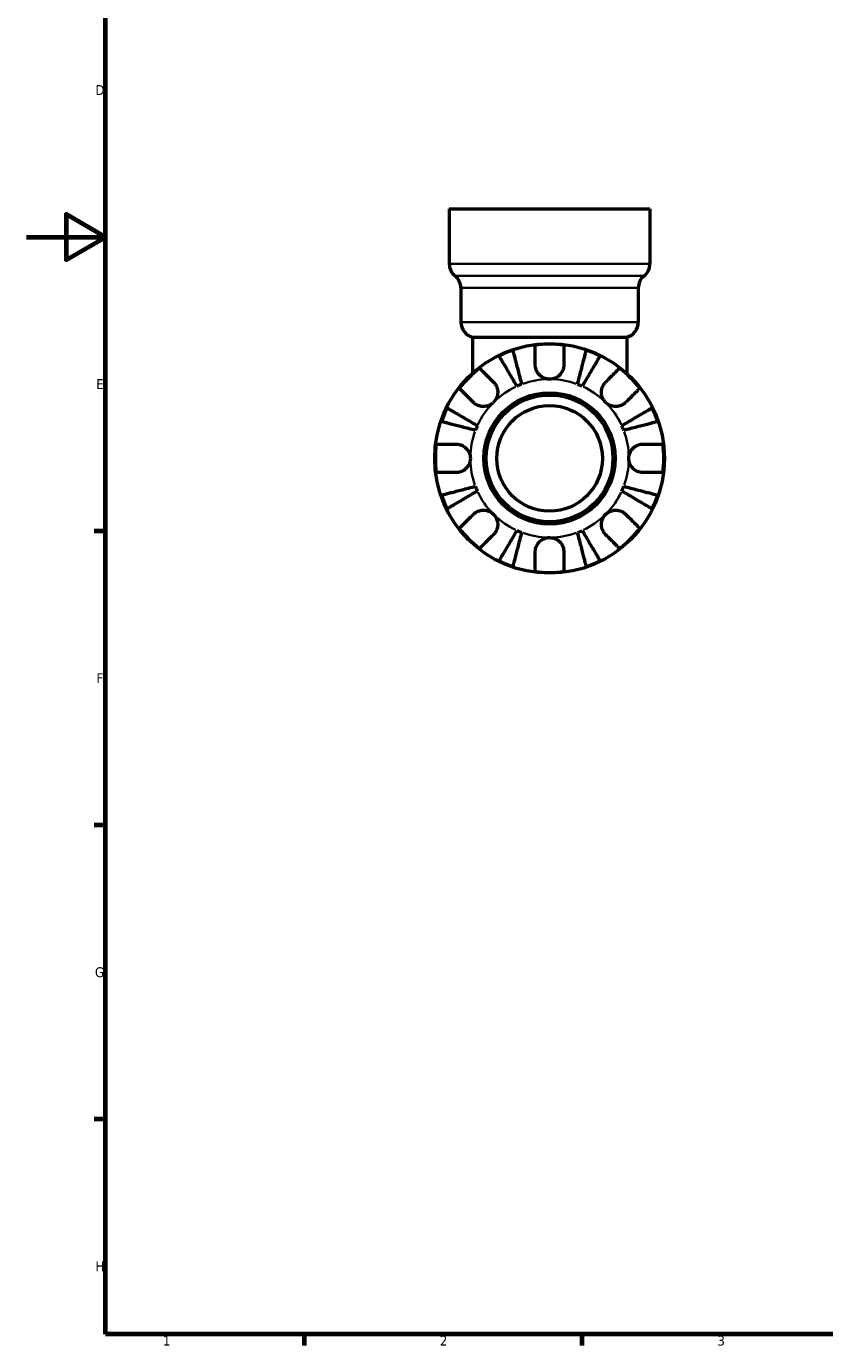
# Model space of a CAD drawing. Header units: millimetres. Extents: x 0 to 904, y 0 to 700.
# Tile 1 of 10: x 0 to 201, y 17 to 350. Entities that reach past the tile are written whole.
import ezdxf

# ---------------------------------------------------------------- set-up
doc = ezdxf.new("R2010")
doc.units = ezdxf.units.MM
for name, color, linetype, lineweight in [('Border (ISO)', 7, 'Continuous', 70), ('Visible (ISO)', 7, 'Continuous', 50), ('Visible Narrow (ISO)', 7, 'Continuous', 35)]:
    doc.layers.add(name, color=color, linetype=linetype, lineweight=lineweight)
doc.styles.add('Note Text (ISO)', font='tahoma.ttf')

# ---------------------------------------------------------------- blocks, each defined once
blk = doc.blocks.new('Borders Default Border')
at = {"layer": 'Border (ISO)'}
for p, q in [((20, 222.75), (17.1, 222.75)), ((20, 148.5), (17.1, 148.5)), ((20, 74.25), (17.1, 74.25)), ((70.08, 20), (70.08, 17.1)), ((140.17, 20), (140.17, 17.1))]:
    blk.add_line(p, q, dxfattribs=at)
at = {"layer": 'Border (ISO)', "flags": 128}
for points in [[(20, 20), (20, 574), (821, 574), (821, 20), (20, 20)], [(0, 297), (20, 297), (10, 302.77), (10, 291.23), (20, 297)]]:
    blk.add_lwpolyline(points, dxfattribs=at)
at = {"layer": 'Border (ISO)', "color": 232, "true_color": 0xca0064, "char_height": 2.5, "attachment_point": 7, "style": 'Note Text (ISO)'}
for s, insert in [('D', (17.43, 332.88)), ('E', (17.64, 258.63)), ('F', (17.7, 184.38)), ('G', (17.31, 110.08)), ('H', (17.44, 35.88)), ('1', (34.48, 17.1)), ('2', (104.37, 17.1)), ('3', (174.43, 17.05))]:
    blk.add_mtext(s, dxfattribs=dict(at, insert=insert))

msp = doc.modelspace()

# ---------------------------------------------------------------- linework, layer by layer
at = {"layer": 'Visible (ISO)'}
for p, q in [((106.74, 304.127), (157.377, 304.127)), ((106.74, 304.127), (106.74, 290.247)), ((157.377, 304.127), (157.377, 290.247)), ((109.661, 284.166), (109.661, 275.519)), ((154.456, 284.166), (154.456, 275.519)), ((112.582, 271.747), (151.534, 271.747)), ((112.582, 271.747), (112.582, 262.614)), ((151.534, 271.747), (151.534, 262.614))]:
    msp.add_line(p, q, dxfattribs=at)
for radius in [29, 16.58, 16, 13.333]:
    msp.add_circle((132.058, 241.127), radius, dxfattribs=at)
for centre, radius, start, end in [((110.635, 290.247), 3.895, 180, 231.31781), ((153.482, 290.247), 3.895, 308.68219, 0), ((105.766, 284.166), 3.895, 0, 51.31781), ((158.351, 284.166), 3.895, 128.68219, 180), ((113.556, 275.519), 3.895, 180, 255.52249), ((150.561, 275.519), 3.895, 284.47751, 0), ((132.058, 241.127), 28.818, 82.82379, 97.17621), ((132.058, 241.127), 28.818, 108.77511, 116.22489), ((132.058, 241.127), 28.818, 63.77511, 71.22489), ((132.058, 241.127), 28.818, 127.82379, 142.17621), ((132.058, 241.127), 28.818, 37.82379, 52.17621), ((132.058, 241.127), 20, 110.66622, 114.33378), ((132.058, 241.127), 20, 65.66622, 69.33378), ((132.058, 241.127), 28.818, 153.77511, 161.22489), ((132.058, 241.127), 28.818, 18.77511, 26.22489), ((132.058, 241.127), 20, 155.66622, 159.33378), ((132.058, 241.127), 20, 20.66622, 24.33378), ((132.058, 241.127), 28.818, 172.82379, 187.17621), ((132.058, 241.127), 28.818, 352.82379, 7.17621), ((132.058, 241.127), 20, 200.66622, 204.33378), ((132.058, 241.127), 20, 335.66622, 339.33378), ((132.058, 241.127), 28.818, 198.77511, 206.22489), ((132.058, 241.127), 28.818, 333.77511, 341.22489), ((132.058, 241.127), 28.818, 217.82379, 232.17621), ((132.058, 241.127), 28.818, 307.82379, 322.17621), ((132.058, 241.127), 20, 245.66622, 249.33378), ((132.058, 241.127), 20, 290.66622, 294.33378), ((132.058, 241.127), 28.818, 243.77511, 251.22489), ((132.058, 241.127), 28.818, 288.77511, 296.22489), ((132.058, 241.127), 28.818, 262.82379, 277.17621)]:
    msp.add_arc(centre, radius, start, end, dxfattribs=at)
for points, knots in [([(123.817, 259.351), (123.534, 259.832), (123.224, 260.358), (122.617, 261.389), (122.32, 261.893), (121.796, 262.782), (121.522, 263.248), (121.009, 264.119), (120.771, 264.523), (120.371, 265.201), (120.173, 265.538), (119.831, 266.119), (119.687, 266.363), (119.474, 266.724), (119.384, 266.877), (119.324, 266.979)], [4.0142509, 4.0142509, 4.0142509, 4.0142509, 4.1819549, 4.1819549, 4.3496588, 4.3496588, 4.5167189, 4.5167189, 4.6837789, 4.6837789, 4.8504333, 4.8504333, 5.0170876, 5.0170876, 5.1791816, 5.1791816, 5.1791816, 5.1791816]), ([(122.783, 268.412), (122.813, 268.298), (122.857, 268.126), (122.962, 267.719), (123.033, 267.445), (123.202, 266.793), (123.3, 266.414), (123.497, 265.652), (123.614, 265.198), (123.867, 264.22), (124.003, 263.696), (124.261, 262.697), (124.408, 262.131), (124.707, 260.973), (124.86, 260.382), (125, 259.841)], [0.1707461, 0.1707461, 0.1707461, 0.1707461, 0.33284, 0.33284, 0.4994944, 0.4994944, 0.6661487, 0.6661487, 0.8332087, 0.8332087, 1.0002688, 1.0002688, 1.1679728, 1.1679728, 1.3356767, 1.3356767, 1.3356767, 1.3356767]), ([(128.458, 264.727), (128.458, 265.115), (128.458, 265.508), (128.458, 266.39), (128.458, 266.862), (128.458, 267.653), (128.458, 268.044), (128.458, 268.72), (128.458, 269.004), (128.458, 269.424), (128.458, 269.602), (128.458, 269.72)], [4.42788405, 4.42788405, 4.42788405, 4.42788405, 4.5512464, 4.5512464, 4.71913293, 4.71913293, 4.88586959, 4.88586959, 5.05260626, 5.05260626, 5.21400469, 5.21400469, 5.21400469, 5.21400469]), ([(135.658, 269.72), (135.658, 269.602), (135.658, 269.424), (135.658, 269.004), (135.658, 268.72), (135.658, 268.044), (135.658, 267.653), (135.658, 266.862), (135.658, 266.39), (135.658, 265.508), (135.658, 265.115), (135.658, 264.727)], [0.17075309, 0.17075309, 0.17075309, 0.17075309, 0.33215152, 0.33215152, 0.49888818, 0.49888818, 0.66562485, 0.66562485, 0.83351137, 0.83351137, 0.95687373, 0.95687373, 0.95687373, 0.95687373]), ([(139.117, 259.841), (139.257, 260.382), (139.41, 260.973), (139.709, 262.131), (139.856, 262.697), (140.114, 263.696), (140.249, 264.22), (140.502, 265.198), (140.62, 265.652), (140.817, 266.414), (140.915, 266.793), (141.083, 267.445), (141.154, 267.719), (141.26, 268.126), (141.304, 268.298), (141.334, 268.412)], [4.0142509, 4.0142509, 4.0142509, 4.0142509, 4.1819549, 4.1819549, 4.3496588, 4.3496588, 4.5167189, 4.5167189, 4.6837789, 4.6837789, 4.8504333, 4.8504333, 5.0170876, 5.0170876, 5.1791816, 5.1791816, 5.1791816, 5.1791816]), ([(144.793, 266.979), (144.733, 266.877), (144.643, 266.724), (144.43, 266.363), (144.286, 266.119), (143.944, 265.538), (143.746, 265.201), (143.346, 264.523), (143.108, 264.119), (142.595, 263.248), (142.32, 262.782), (141.797, 261.893), (141.5, 261.389), (140.893, 260.358), (140.583, 259.832), (140.299, 259.351)], [0.1707461, 0.1707461, 0.1707461, 0.1707461, 0.33284, 0.33284, 0.4994944, 0.4994944, 0.6661487, 0.6661487, 0.8332087, 0.8332087, 1.0002688, 1.0002688, 1.1679728, 1.1679728, 1.3356767, 1.3356767, 1.3356767, 1.3356767]), ([(114.386, 263.891), (114.47, 263.807), (114.595, 263.682), (114.892, 263.385), (115.093, 263.184), (115.571, 262.706), (115.848, 262.429), (116.407, 261.87), (116.741, 261.536), (117.364, 260.913), (117.642, 260.635), (117.916, 260.361)], [0.17075309, 0.17075309, 0.17075309, 0.17075309, 0.33215152, 0.33215152, 0.49888818, 0.49888818, 0.66562485, 0.66562485, 0.83351137, 0.83351137, 0.95687373, 0.95687373, 0.95687373, 0.95687373]), ([(132.058, 261.127), (131.766, 261.127), (131.474, 261.163), (130.878, 261.311), (130.577, 261.431), (129.894, 261.814), (129.539, 262.115), (129.056, 262.717), (128.894, 262.983), (128.69, 263.443), (128.626, 263.626), (128.532, 263.98), (128.501, 264.151), (128.466, 264.457), (128.458, 264.593), (128.458, 264.727)], [0, 0, 0, 0, 0.08783311, 0.08783311, 0.18435408, 0.18435408, 0.32279749, 0.32279749, 0.41754463, 0.41754463, 0.47774931, 0.47774931, 0.53276241, 0.53276241, 0.57681269, 0.57681269, 0.57681269, 0.57681269]), ([(135.658, 264.727), (135.658, 264.724), (135.658, 264.72), (135.658, 264.527), (135.642, 264.336), (135.583, 263.975), (135.543, 263.806), (135.425, 263.434), (135.341, 263.234), (135.06, 262.704), (134.828, 262.395), (134.228, 261.821), (133.854, 261.576), (133.005, 261.222), (132.535, 261.127), (132.058, 261.127)], [-0.58332629, -0.58332629, -0.58332629, -0.58332629, -0.58206847, -0.58206847, -0.51861604, -0.51861604, -0.4628074, -0.4628074, -0.39473272, -0.39473272, -0.27692423, -0.27692423, -0.14288351, -0.14288351, 0, 0, 0, 0]), ([(146.2, 260.361), (146.475, 260.635), (146.752, 260.913), (147.376, 261.536), (147.71, 261.87), (148.269, 262.429), (148.546, 262.706), (149.024, 263.184), (149.225, 263.385), (149.522, 263.682), (149.647, 263.807), (149.731, 263.891)], [4.42788405, 4.42788405, 4.42788405, 4.42788405, 4.5512464, 4.5512464, 4.71913293, 4.71913293, 4.88586959, 4.88586959, 5.05260626, 5.05260626, 5.21400469, 5.21400469, 5.21400469, 5.21400469]), ([(117.916, 260.361), (118.005, 260.272), (118.09, 260.178), (118.314, 259.9), (118.443, 259.706), (118.669, 259.279), (118.763, 259.047), (118.928, 258.467), (118.976, 258.115), (118.963, 257.308), (118.872, 256.863), (118.519, 256.006), (118.253, 255.606), (117.916, 255.27)], [-0.58004807, -0.58004807, -0.58004807, -0.58004807, -0.5384523, -0.5384523, -0.46383793, -0.46383793, -0.3862639, -0.3862639, -0.27840269, -0.27840269, -0.14277912, -0.14277912, 0, 0, 0, 0]), ([(146.2, 255.27), (146.017, 255.453), (145.854, 255.655), (145.565, 256.107), (145.443, 256.356), (145.222, 256.985), (145.153, 257.37), (145.141, 258.124), (145.191, 258.485), (145.362, 259.07), (145.457, 259.299), (145.685, 259.724), (145.815, 259.918), (146.037, 260.189), (146.117, 260.277), (146.2, 260.361)], [0, 0, 0, 0, 0.07774953, 0.07774953, 0.16081914, 0.16081914, 0.27783798, 0.27783798, 0.3882896, 0.3882896, 0.46542959, 0.46542959, 0.54035429, 0.54035429, 0.57953204, 0.57953204, 0.57953204, 0.57953204]), ([(112.825, 255.27), (112.551, 255.544), (112.273, 255.821), (111.65, 256.445), (111.316, 256.779), (110.757, 257.338), (110.48, 257.615), (110.002, 258.093), (109.801, 258.294), (109.504, 258.591), (109.378, 258.716), (109.295, 258.8)], [4.42788405, 4.42788405, 4.42788405, 4.42788405, 4.5512464, 4.5512464, 4.71913293, 4.71913293, 4.88586959, 4.88586959, 5.05260626, 5.05260626, 5.21400469, 5.21400469, 5.21400469, 5.21400469]), ([(154.822, 258.8), (154.738, 258.716), (154.613, 258.591), (154.316, 258.294), (154.115, 258.093), (153.637, 257.615), (153.36, 257.338), (152.801, 256.779), (152.467, 256.445), (151.843, 255.821), (151.566, 255.544), (151.292, 255.27)], [0.17075309, 0.17075309, 0.17075309, 0.17075309, 0.33215152, 0.33215152, 0.49888818, 0.49888818, 0.66562485, 0.66562485, 0.83351137, 0.83351137, 0.95687373, 0.95687373, 0.95687373, 0.95687373]), ([(106.207, 253.862), (106.308, 253.802), (106.462, 253.712), (106.823, 253.499), (107.067, 253.355), (107.648, 253.013), (107.985, 252.815), (108.663, 252.415), (109.067, 252.177), (109.938, 251.664), (110.404, 251.39), (111.293, 250.866), (111.797, 250.569), (112.827, 249.962), (113.353, 249.652), (113.835, 249.368)], [0.1707461, 0.1707461, 0.1707461, 0.1707461, 0.33284, 0.33284, 0.4994944, 0.4994944, 0.6661487, 0.6661487, 0.8332087, 0.8332087, 1.0002688, 1.0002688, 1.1679728, 1.1679728, 1.3356767, 1.3356767, 1.3356767, 1.3356767]), ([(117.916, 255.27), (117.733, 255.086), (117.53, 254.923), (117.079, 254.634), (116.83, 254.512), (116.201, 254.291), (115.816, 254.222), (115.062, 254.21), (114.701, 254.26), (114.116, 254.432), (113.887, 254.526), (113.462, 254.754), (113.268, 254.884), (112.997, 255.106), (112.908, 255.186), (112.825, 255.27)], [0, 0, 0, 0, 0.07774953, 0.07774953, 0.16081914, 0.16081914, 0.27783798, 0.27783798, 0.3882896, 0.3882896, 0.46542959, 0.46542959, 0.54035429, 0.54035429, 0.57953204, 0.57953204, 0.57953204, 0.57953204]), ([(151.292, 255.27), (151.203, 255.181), (151.109, 255.096), (150.831, 254.871), (150.637, 254.742), (150.21, 254.517), (149.978, 254.423), (149.398, 254.257), (149.045, 254.21), (148.239, 254.223), (147.794, 254.314), (146.937, 254.667), (146.537, 254.933), (146.2, 255.27)], [-0.58004807, -0.58004807, -0.58004807, -0.58004807, -0.5384523, -0.5384523, -0.46383793, -0.46383793, -0.3862639, -0.3862639, -0.27840269, -0.27840269, -0.14277912, -0.14277912, 0, 0, 0, 0]), ([(150.282, 249.368), (150.763, 249.652), (151.289, 249.962), (152.32, 250.569), (152.824, 250.866), (153.713, 251.39), (154.179, 251.664), (155.049, 252.177), (155.454, 252.415), (156.132, 252.815), (156.469, 253.013), (157.049, 253.355), (157.293, 253.499), (157.655, 253.712), (157.808, 253.802), (157.91, 253.862)], [4.0142509, 4.0142509, 4.0142509, 4.0142509, 4.1819549, 4.1819549, 4.3496588, 4.3496588, 4.5167189, 4.5167189, 4.6837789, 4.6837789, 4.8504333, 4.8504333, 5.0170876, 5.0170876, 5.1791816, 5.1791816, 5.1791816, 5.1791816]), ([(113.345, 248.186), (112.804, 248.326), (112.213, 248.479), (111.055, 248.778), (110.489, 248.925), (109.49, 249.183), (108.966, 249.318), (107.988, 249.571), (107.534, 249.689), (106.771, 249.886), (106.393, 249.984), (105.741, 250.153), (105.467, 250.224), (105.06, 250.329), (104.888, 250.373), (104.774, 250.403)], [4.0142509, 4.0142509, 4.0142509, 4.0142509, 4.1819549, 4.1819549, 4.3496588, 4.3496588, 4.5167189, 4.5167189, 4.6837789, 4.6837789, 4.8504333, 4.8504333, 5.0170876, 5.0170876, 5.1791816, 5.1791816, 5.1791816, 5.1791816]), ([(159.343, 250.403), (159.229, 250.373), (159.057, 250.329), (158.65, 250.224), (158.376, 250.153), (157.724, 249.984), (157.345, 249.886), (156.583, 249.689), (156.129, 249.571), (155.15, 249.318), (154.627, 249.183), (153.628, 248.925), (153.061, 248.778), (151.904, 248.479), (151.313, 248.326), (150.771, 248.186)], [0.1707461, 0.1707461, 0.1707461, 0.1707461, 0.33284, 0.33284, 0.4994944, 0.4994944, 0.6661487, 0.6661487, 0.8332087, 0.8332087, 1.0002688, 1.0002688, 1.1679728, 1.1679728, 1.3356767, 1.3356767, 1.3356767, 1.3356767]), ([(103.466, 244.727), (103.584, 244.727), (103.762, 244.727), (104.182, 244.727), (104.466, 244.727), (105.141, 244.727), (105.533, 244.727), (106.324, 244.727), (106.796, 244.727), (107.678, 244.727), (108.071, 244.727), (108.458, 244.727)], [0.17075309, 0.17075309, 0.17075309, 0.17075309, 0.33215152, 0.33215152, 0.49888818, 0.49888818, 0.66562485, 0.66562485, 0.83351137, 0.83351137, 0.95687373, 0.95687373, 0.95687373, 0.95687373]), ([(108.458, 244.727), (108.601, 244.727), (108.746, 244.719), (109.105, 244.675), (109.32, 244.63), (109.761, 244.492), (109.985, 244.397), (110.511, 244.107), (110.796, 243.888), (111.359, 243.306), (111.608, 242.928), (111.964, 242.074), (112.058, 241.603), (112.058, 241.127)], [-0.57647647, -0.57647647, -0.57647647, -0.57647647, -0.52968676, -0.52968676, -0.46054026, -0.46054026, -0.38562403, -0.38562403, -0.27730827, -0.27730827, -0.14258086, -0.14258086, 0, 0, 0, 0]), ([(152.058, 241.127), (152.058, 241.408), (152.091, 241.687), (152.226, 242.255), (152.333, 242.54), (152.691, 243.219), (152.984, 243.581), (153.579, 244.084), (153.846, 244.254), (154.339, 244.485), (154.554, 244.561), (154.998, 244.674), (155.223, 244.708), (155.518, 244.725), (155.588, 244.727), (155.658, 244.727)], [-2.49913258, -2.49913258, -2.49913258, -2.49913258, -2.41505436, -2.41505436, -2.32384732, -2.32384732, -2.1841143, -2.1841143, -2.08674766, -2.08674766, -2.01440674, -2.01440674, -1.93994266, -1.93994266, -1.91637503, -1.91637503, -1.91637503, -1.91637503]), ([(155.658, 244.727), (156.046, 244.727), (156.439, 244.727), (157.321, 244.727), (157.793, 244.727), (158.584, 244.727), (158.975, 244.727), (159.651, 244.727), (159.935, 244.727), (160.355, 244.727), (160.533, 244.727), (160.651, 244.727)], [4.42788405, 4.42788405, 4.42788405, 4.42788405, 4.5512464, 4.5512464, 4.71913293, 4.71913293, 4.88586959, 4.88586959, 5.05260626, 5.05260626, 5.21400469, 5.21400469, 5.21400469, 5.21400469]), ([(112.058, 241.127), (112.058, 240.847), (112.026, 240.568), (111.891, 240), (111.783, 239.714), (111.425, 239.036), (111.133, 238.674), (110.538, 238.171), (110.27, 238.001), (109.778, 237.77), (109.562, 237.693), (109.119, 237.581), (108.893, 237.547), (108.599, 237.53), (108.528, 237.527), (108.458, 237.527)], [-2.49913258, -2.49913258, -2.49913258, -2.49913258, -2.41505436, -2.41505436, -2.32384732, -2.32384732, -2.1841143, -2.1841143, -2.08674766, -2.08674766, -2.01440674, -2.01440674, -1.93994266, -1.93994266, -1.91637503, -1.91637503, -1.91637503, -1.91637503]), ([(155.658, 237.527), (155.515, 237.527), (155.371, 237.536), (155.011, 237.579), (154.797, 237.625), (154.356, 237.763), (154.132, 237.858), (153.606, 238.148), (153.32, 238.366), (152.758, 238.949), (152.509, 239.327), (152.152, 240.181), (152.058, 240.652), (152.058, 241.127)], [-0.57647647, -0.57647647, -0.57647647, -0.57647647, -0.52968676, -0.52968676, -0.46054026, -0.46054026, -0.38562403, -0.38562403, -0.27730827, -0.27730827, -0.14258086, -0.14258086, 0, 0, 0, 0]), ([(108.458, 237.527), (108.071, 237.527), (107.678, 237.527), (106.796, 237.527), (106.324, 237.527), (105.533, 237.527), (105.141, 237.527), (104.466, 237.527), (104.182, 237.527), (103.762, 237.527), (103.584, 237.527), (103.466, 237.527)], [4.42788405, 4.42788405, 4.42788405, 4.42788405, 4.5512464, 4.5512464, 4.71913293, 4.71913293, 4.88586959, 4.88586959, 5.05260626, 5.05260626, 5.21400469, 5.21400469, 5.21400469, 5.21400469]), ([(160.651, 237.527), (160.533, 237.527), (160.355, 237.527), (159.935, 237.527), (159.651, 237.527), (158.975, 237.527), (158.584, 237.527), (157.793, 237.527), (157.321, 237.527), (156.439, 237.527), (156.046, 237.527), (155.658, 237.527)], [0.17075309, 0.17075309, 0.17075309, 0.17075309, 0.33215152, 0.33215152, 0.49888818, 0.49888818, 0.66562485, 0.66562485, 0.83351137, 0.83351137, 0.95687373, 0.95687373, 0.95687373, 0.95687373]), ([(104.774, 231.852), (104.888, 231.882), (105.06, 231.926), (105.467, 232.031), (105.741, 232.102), (106.393, 232.271), (106.771, 232.369), (107.534, 232.566), (107.988, 232.683), (108.966, 232.936), (109.49, 233.072), (110.489, 233.33), (111.055, 233.477), (112.213, 233.776), (112.804, 233.929), (113.345, 234.069)], [0.1707461, 0.1707461, 0.1707461, 0.1707461, 0.33284, 0.33284, 0.4994944, 0.4994944, 0.6661487, 0.6661487, 0.8332087, 0.8332087, 1.0002688, 1.0002688, 1.1679728, 1.1679728, 1.3356767, 1.3356767, 1.3356767, 1.3356767]), ([(150.771, 234.069), (151.313, 233.929), (151.904, 233.776), (153.061, 233.477), (153.628, 233.33), (154.627, 233.072), (155.15, 232.936), (156.129, 232.683), (156.583, 232.566), (157.345, 232.369), (157.724, 232.271), (158.376, 232.102), (158.65, 232.031), (159.057, 231.926), (159.229, 231.882), (159.343, 231.852)], [4.0142509, 4.0142509, 4.0142509, 4.0142509, 4.1819549, 4.1819549, 4.3496588, 4.3496588, 4.5167189, 4.5167189, 4.6837789, 4.6837789, 4.8504333, 4.8504333, 5.0170876, 5.0170876, 5.1791816, 5.1791816, 5.1791816, 5.1791816]), ([(113.835, 232.886), (113.353, 232.603), (112.827, 232.293), (111.797, 231.686), (111.293, 231.389), (110.404, 230.865), (109.938, 230.591), (109.067, 230.078), (108.663, 229.84), (107.985, 229.44), (107.648, 229.242), (107.067, 228.9), (106.823, 228.756), (106.462, 228.543), (106.308, 228.453), (106.207, 228.393)], [4.0142509, 4.0142509, 4.0142509, 4.0142509, 4.1819549, 4.1819549, 4.3496588, 4.3496588, 4.5167189, 4.5167189, 4.6837789, 4.6837789, 4.8504333, 4.8504333, 5.0170876, 5.0170876, 5.1791816, 5.1791816, 5.1791816, 5.1791816]), ([(157.91, 228.393), (157.808, 228.453), (157.655, 228.543), (157.293, 228.756), (157.049, 228.9), (156.469, 229.242), (156.132, 229.44), (155.454, 229.84), (155.049, 230.078), (154.179, 230.591), (153.713, 230.865), (152.824, 231.389), (152.32, 231.686), (151.289, 232.293), (150.763, 232.603), (150.282, 232.886)], [0.1707461, 0.1707461, 0.1707461, 0.1707461, 0.33284, 0.33284, 0.4994944, 0.4994944, 0.6661487, 0.6661487, 0.8332087, 0.8332087, 1.0002688, 1.0002688, 1.1679728, 1.1679728, 1.3356767, 1.3356767, 1.3356767, 1.3356767]), ([(109.295, 223.455), (109.378, 223.539), (109.504, 223.664), (109.801, 223.961), (110.002, 224.162), (110.48, 224.64), (110.757, 224.917), (111.316, 225.476), (111.65, 225.81), (112.273, 226.434), (112.551, 226.711), (112.825, 226.985)], [0.17075309, 0.17075309, 0.17075309, 0.17075309, 0.33215152, 0.33215152, 0.49888818, 0.49888818, 0.66562485, 0.66562485, 0.83351137, 0.83351137, 0.95687373, 0.95687373, 0.95687373, 0.95687373]), ([(112.825, 226.985), (112.914, 227.074), (113.008, 227.159), (113.286, 227.383), (113.48, 227.513), (113.907, 227.738), (114.138, 227.832), (114.719, 227.998), (115.071, 228.045), (115.878, 228.032), (116.323, 227.941), (117.18, 227.588), (117.58, 227.322), (117.916, 226.985)], [-0.58004807, -0.58004807, -0.58004807, -0.58004807, -0.5384523, -0.5384523, -0.46383793, -0.46383793, -0.3862639, -0.3862639, -0.27840269, -0.27840269, -0.14277912, -0.14277912, 0, 0, 0, 0]), ([(117.916, 226.985), (118.099, 226.802), (118.262, 226.6), (118.551, 226.148), (118.673, 225.899), (118.895, 225.27), (118.964, 224.885), (118.976, 224.131), (118.926, 223.77), (118.754, 223.185), (118.66, 222.956), (118.432, 222.531), (118.302, 222.337), (118.08, 222.066), (118, 221.978), (117.916, 221.894)], [0, 0, 0, 0, 0.07774953, 0.07774953, 0.16081914, 0.16081914, 0.27783798, 0.27783798, 0.3882896, 0.3882896, 0.46542959, 0.46542959, 0.54035429, 0.54035429, 0.57953204, 0.57953204, 0.57953204, 0.57953204]), ([(146.2, 221.894), (146.112, 221.983), (146.027, 222.077), (145.802, 222.355), (145.673, 222.549), (145.448, 222.976), (145.354, 223.208), (145.188, 223.788), (145.141, 224.14), (145.154, 224.947), (145.245, 225.392), (145.598, 226.249), (145.864, 226.649), (146.2, 226.985)], [-0.58004807, -0.58004807, -0.58004807, -0.58004807, -0.5384523, -0.5384523, -0.46383793, -0.46383793, -0.3862639, -0.3862639, -0.27840269, -0.27840269, -0.14277912, -0.14277912, 0, 0, 0, 0]), ([(146.2, 226.985), (146.384, 227.169), (146.586, 227.332), (147.038, 227.621), (147.287, 227.742), (147.915, 227.964), (148.301, 228.033), (149.054, 228.045), (149.415, 227.995), (150.001, 227.823), (150.23, 227.729), (150.655, 227.501), (150.849, 227.371), (151.12, 227.149), (151.208, 227.069), (151.292, 226.985)], [0, 0, 0, 0, 0.07774953, 0.07774953, 0.16081914, 0.16081914, 0.27783798, 0.27783798, 0.3882896, 0.3882896, 0.46542959, 0.46542959, 0.54035429, 0.54035429, 0.57953204, 0.57953204, 0.57953204, 0.57953204]), ([(151.292, 226.985), (151.566, 226.711), (151.843, 226.434), (152.467, 225.81), (152.801, 225.476), (153.36, 224.917), (153.637, 224.64), (154.115, 224.162), (154.316, 223.961), (154.613, 223.664), (154.738, 223.539), (154.822, 223.455)], [4.42788405, 4.42788405, 4.42788405, 4.42788405, 4.5512464, 4.5512464, 4.71913293, 4.71913293, 4.88586959, 4.88586959, 5.05260626, 5.05260626, 5.21400469, 5.21400469, 5.21400469, 5.21400469]), ([(117.916, 221.894), (117.642, 221.62), (117.364, 221.342), (116.741, 220.719), (116.407, 220.385), (115.848, 219.826), (115.571, 219.549), (115.093, 219.071), (114.892, 218.87), (114.595, 218.573), (114.47, 218.448), (114.386, 218.364)], [4.42788405, 4.42788405, 4.42788405, 4.42788405, 4.5512464, 4.5512464, 4.71913293, 4.71913293, 4.88586959, 4.88586959, 5.05260626, 5.05260626, 5.21400469, 5.21400469, 5.21400469, 5.21400469]), ([(119.324, 215.276), (119.384, 215.377), (119.474, 215.531), (119.687, 215.892), (119.831, 216.136), (120.173, 216.717), (120.371, 217.054), (120.771, 217.732), (121.009, 218.136), (121.522, 219.007), (121.796, 219.473), (122.32, 220.362), (122.617, 220.866), (123.224, 221.897), (123.534, 222.423), (123.817, 222.904)], [0.1707461, 0.1707461, 0.1707461, 0.1707461, 0.33284, 0.33284, 0.4994944, 0.4994944, 0.6661487, 0.6661487, 0.8332087, 0.8332087, 1.0002688, 1.0002688, 1.1679728, 1.1679728, 1.3356767, 1.3356767, 1.3356767, 1.3356767]), ([(125, 222.414), (124.86, 221.873), (124.707, 221.282), (124.408, 220.124), (124.261, 219.558), (124.003, 218.559), (123.867, 218.035), (123.614, 217.057), (123.497, 216.603), (123.3, 215.841), (123.202, 215.462), (123.033, 214.81), (122.962, 214.536), (122.857, 214.129), (122.813, 213.957), (122.783, 213.843)], [4.0142509, 4.0142509, 4.0142509, 4.0142509, 4.1819549, 4.1819549, 4.3496588, 4.3496588, 4.5167189, 4.5167189, 4.6837789, 4.6837789, 4.8504333, 4.8504333, 5.0170876, 5.0170876, 5.1791816, 5.1791816, 5.1791816, 5.1791816]), ([(128.458, 217.527), (128.458, 217.671), (128.467, 217.815), (128.51, 218.174), (128.556, 218.389), (128.694, 218.83), (128.789, 219.054), (129.079, 219.58), (129.297, 219.866), (129.879, 220.428), (130.258, 220.677), (131.112, 221.033), (131.583, 221.127), (132.058, 221.127)], [-0.57647647, -0.57647647, -0.57647647, -0.57647647, -0.52968676, -0.52968676, -0.46054026, -0.46054026, -0.38562403, -0.38562403, -0.27730827, -0.27730827, -0.14258086, -0.14258086, 0, 0, 0, 0]), ([(132.058, 221.127), (132.339, 221.127), (132.618, 221.095), (133.186, 220.96), (133.471, 220.852), (134.149, 220.494), (134.512, 220.202), (135.014, 219.607), (135.185, 219.34), (135.416, 218.847), (135.492, 218.631), (135.605, 218.188), (135.639, 217.962), (135.656, 217.668), (135.658, 217.598), (135.658, 217.527)], [-2.49913258, -2.49913258, -2.49913258, -2.49913258, -2.41505436, -2.41505436, -2.32384732, -2.32384732, -2.1841143, -2.1841143, -2.08674766, -2.08674766, -2.01440674, -2.01440674, -1.93994266, -1.93994266, -1.91637503, -1.91637503, -1.91637503, -1.91637503]), ([(141.334, 213.843), (141.304, 213.957), (141.26, 214.129), (141.154, 214.536), (141.083, 214.81), (140.915, 215.462), (140.817, 215.841), (140.62, 216.603), (140.502, 217.057), (140.249, 218.035), (140.114, 218.559), (139.856, 219.558), (139.709, 220.124), (139.41, 221.282), (139.257, 221.873), (139.117, 222.414)], [0.1707461, 0.1707461, 0.1707461, 0.1707461, 0.33284, 0.33284, 0.4994944, 0.4994944, 0.6661487, 0.6661487, 0.8332087, 0.8332087, 1.0002688, 1.0002688, 1.1679728, 1.1679728, 1.3356767, 1.3356767, 1.3356767, 1.3356767]), ([(140.299, 222.904), (140.583, 222.423), (140.893, 221.897), (141.5, 220.866), (141.797, 220.362), (142.32, 219.473), (142.595, 219.007), (143.108, 218.136), (143.346, 217.732), (143.746, 217.054), (143.944, 216.717), (144.286, 216.136), (144.43, 215.892), (144.643, 215.531), (144.733, 215.377), (144.793, 215.276)], [4.0142509, 4.0142509, 4.0142509, 4.0142509, 4.1819549, 4.1819549, 4.3496588, 4.3496588, 4.5167189, 4.5167189, 4.6837789, 4.6837789, 4.8504333, 4.8504333, 5.0170876, 5.0170876, 5.1791816, 5.1791816, 5.1791816, 5.1791816]), ([(149.731, 218.364), (149.647, 218.448), (149.522, 218.573), (149.225, 218.87), (149.024, 219.071), (148.546, 219.549), (148.269, 219.826), (147.71, 220.385), (147.376, 220.719), (146.752, 221.342), (146.475, 221.62), (146.2, 221.894)], [0.17075309, 0.17075309, 0.17075309, 0.17075309, 0.33215152, 0.33215152, 0.49888818, 0.49888818, 0.66562485, 0.66562485, 0.83351137, 0.83351137, 0.95687373, 0.95687373, 0.95687373, 0.95687373]), ([(128.458, 212.535), (128.458, 212.653), (128.458, 212.831), (128.458, 213.251), (128.458, 213.535), (128.458, 214.211), (128.458, 214.602), (128.458, 215.393), (128.458, 215.865), (128.458, 216.747), (128.458, 217.14), (128.458, 217.527)], [0.17075309, 0.17075309, 0.17075309, 0.17075309, 0.33215152, 0.33215152, 0.49888818, 0.49888818, 0.66562485, 0.66562485, 0.83351137, 0.83351137, 0.95687373, 0.95687373, 0.95687373, 0.95687373]), ([(135.658, 217.527), (135.658, 217.14), (135.658, 216.747), (135.658, 215.865), (135.658, 215.393), (135.658, 214.602), (135.658, 214.211), (135.658, 213.535), (135.658, 213.251), (135.658, 212.831), (135.658, 212.653), (135.658, 212.535)], [4.42788405, 4.42788405, 4.42788405, 4.42788405, 4.5512464, 4.5512464, 4.71913293, 4.71913293, 4.88586959, 4.88586959, 5.05260626, 5.05260626, 5.21400469, 5.21400469, 5.21400469, 5.21400469])]:
    msp.add_open_spline(points, degree=3, knots=knots, dxfattribs=at)
at = {"layer": 'Visible Narrow (ISO)'}
for p, q in [((107.051, 290.247), (157.065, 290.247)), ((155.623, 287.207), (108.494, 287.207)), ((154.18, 284.166), (109.937, 284.166)), ((109.937, 275.519), (154.18, 275.519))]:
    msp.add_line(p, q, dxfattribs=at)
for start, end in [(91.03331, 109.63291), (70.36709, 88.96669), (115.36709, 133.96669), (46.03331, 64.63291), (136.03331, 154.63291), (25.36709, 43.96669), (160.36709, 178.96669), (1.03331, 19.63291), (181.03331, 199.63291), (340.36709, 358.96669), (205.36709, 223.96669), (316.03331, 334.63291), (226.03331, 244.63291), (295.36709, 313.96669), (250.36709, 268.96669), (271.03331, 289.63291)]:
    msp.add_arc((132.058, 241.127), 20, start, end, dxfattribs=at)

# ---------------------------------------------------------------- block references
msp.add_blockref('Borders Default Border', (0, 0))

doc.saveas('drawing.dxf')
